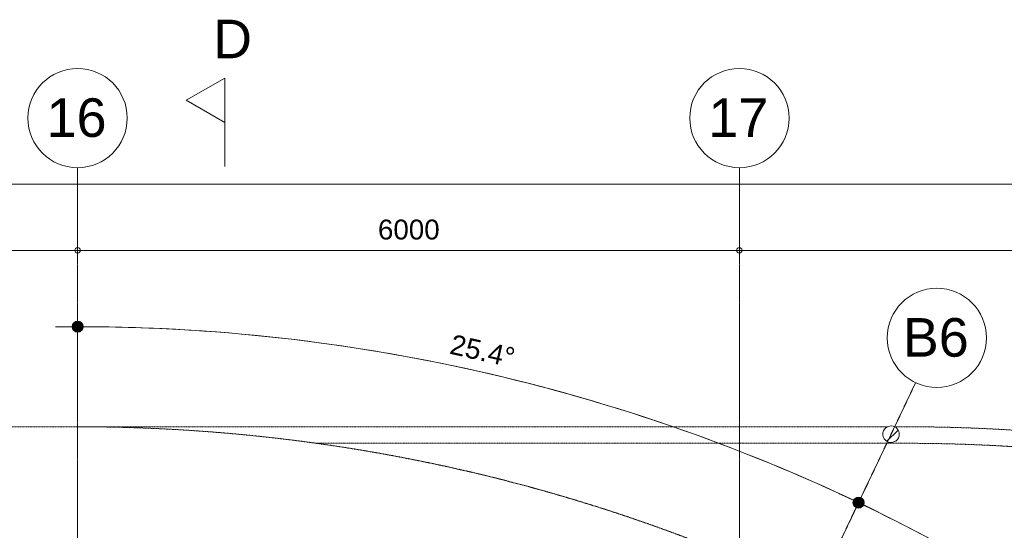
# Model space of a CAD drawing. Header units: millimetres. Extents: x -2730 to 112454, y 3237 to 48799.
# Tile 237 of 241: x 57175 to 66102, y 38761 to 43392. Entities that reach past the tile are written whole.
import ezdxf

# ---------------------------------------------------------------- set-up
doc = ezdxf.new("R2010")
doc.units = ezdxf.units.MM
for name, pattern in [('THO_hartlijn', [8, 5, -1, 1, -1]), ('THO_hhidden', [2.5, 1.5, -1]), ('THO_hidden', [6, 3, -3]), ('THO_stramienlijn', [20, 17, -1.5, 0, -1.5])]:
    doc.linetypes.add(name, pattern=pattern)
for name, color, linetype, lineweight in [('A-ANNO-DIMS', 7, 'Continuous', 13), ('A-ANNO-DIMS-100', 7, 'Continuous', 13), ('S-COLS', 7, 'Continuous', 13), ('S-GRID', 7, 'Continuous', 13), ('S-GRID-IDEN', 7, 'Continuous', 13)]:
    doc.layers.add(name, color=color, linetype=linetype, lineweight=lineweight)
doc.layers.add('A-DETL', color=7, linetype='Continuous', lineweight=13, true_color=0x00a600)
doc.layers.add('G-ANNO-SYMB', color=7, linetype='THO_hidden', lineweight=13, true_color=0xff8040)
doc.styles.add('Arial_1', font='arial.ttf', dxfattribs={"height": 350})
doc.styles.add('Arial_2', font='arial.ttf', dxfattribs={"height": 180})
doc.dimstyles.new('THO_18_-_transparant', dxfattribs={"dimscale": 304.8, "dimtxt": 0.602515, "dimasz": 0.164042, "dimexe": 0.328084, "dimexo": 0.0625, "dimgap": 0.147638, "dimtad": 1, "dimdec": 3, "dimlfac": 304.8, "dimrnd": 0.001, "dimdsep": 46, "dimtxsty": 'Arial_2', "dimblk1": 'DOTBLANK', "dimblk2": 'DOTBLANK', "dimsah": 1, "dimcen": 0.09, "dimdle": 0.164042, "dimazin": 0, "dimtfac": 1, "dimtdec": 4, "dimtix": 1, "dimtmove": 0, "dimatfit": 3, "dimfxl": 0.001076, "dimfxlon": 1, "dimtvp": 1, "dimtolj": 1, "dimtzin": 0, "dimarcsym": 2})
doc.dimstyles.new('THO_18_-_transparant_1', dxfattribs={"dimscale": 304.8, "dimtxt": 0.602515, "dimasz": 0.164042, "dimexe": 0.328084, "dimexo": 0.0625, "dimgap": 0.147638, "dimtad": 1, "dimdec": 3, "dimlfac": 304.8, "dimrnd": 0.001, "dimdsep": 46, "dimtxsty": 'Arial_2', "dimblk1": 'DOTBLANK', "dimblk2": 'DOTBLANK', "dimsah": 1, "dimcen": 0.09, "dimdle": 0.164042, "dimazin": 0, "dimtfac": 1, "dimtdec": 4, "dimtix": 1, "dimtmove": 2, "dimatfit": 3, "dimfxl": 0.001076, "dimfxlon": 1, "dimtvp": 1, "dimtolj": 1, "dimtzin": 0, "dimarcsym": 2})
doc.dimstyles.new('THO_18_-_transparant_blue', dxfattribs={"dimscale": 304.8, "dimtxt": 0.602515, "dimasz": 1.312336, "dimexe": 0.656168, "dimexo": 0.0625, "dimgap": 0.147638, "dimtad": 1, "dimdec": 3, "dimlfac": 304.8, "dimrnd": 0.001, "dimdsep": 46, "dimtxsty": 'Arial_2', "dimblk1": 'DOTSMALL', "dimblk2": 'DOTSMALL', "dimsah": 1, "dimcen": 0.09, "dimdle": 0.656168, "dimadec": 1, "dimazin": 0, "dimtfac": 1, "dimtdec": 4, "dimtix": 1, "dimtmove": 0, "dimatfit": 3, "dimfxl": 0.002153, "dimfxlon": 1, "dimtvp": 1, "dimtolj": 1, "dimtzin": 0, "dimarcsym": 2})

# ---------------------------------------------------------------- blocks, each defined once
blk = doc.blocks.new('NLRS_28_SCO_UN_houten kolom rond_gen_bcb - rond 150-V256-00 begane grond _plotview_')
at = {"layer": 'S-COLS'}
h = blk.add_hatch(dxfattribs=at)
h.set_pattern_fill('FP_221', color=256, style=0, pattern_type=2)
h.set_pattern_definition([(250.4, (41784.78, 63714.08), (188.4115, -67.0903), [])])
h.paths.add_polyline_path([(-28.7, 69.3), (-53, 53), (-69.3, 28.7), (-75, 0), (-69.3, -28.7), (-53, -53), (-28.7, -69.3), (0, -75), (28.7, -69.3), (53, -53), (69.3, -28.7), (75, 0), (69.3, 28.7), (53, 53), (28.7, 69.3), (0, 75)])
at = {"layer": 'S-COLS', "lineweight": 18}
for start, end in [(360, 180), (180, 360)]:
    blk.add_arc((0, 0), 75, start, end, dxfattribs=at)
blk = doc.blocks.new('Section - Horizontaal links-23535-00 begane grond _plotview_')
at = {"layer": 'G-ANNO-SYMB', "color": 7, "linetype": 'Continuous'}
for p, q in [((2.002, 3.5), (0, 0)), ((4.005, 0), (2.002, 3.5)), ((0, 0), (4.005, 0))]:
    blk.add_line(p, q, dxfattribs=at)
at = {"layer": 'G-ANNO-SYMB', "color": 7, "linetype": 'Continuous', "lineweight": 18}
blk.add_line((0, 0), (8, 0), dxfattribs=at)
blk = doc.blocks.new('Grid - Stramienbol 9_0mm-3500-00 begane grond _plotview_')
at = {"layer": 'S-GRID-IDEN'}
blk.add_circle((0, 0), 4.5, dxfattribs=at)
blk = doc.blocks.new('DIMBLOCK45-00 begane grond _plotview_')
at = {"layer": 'A-ANNO-DIMS-100'}
for p, q in [((55299.6, 41300), (55299.6, 41400)), ((57699.6, 41300), (57699.6, 41400)), ((55299.6, 41300), (57699.6, 41300)), ((55299.6, 41300), (55299.6, 41200)), ((57699.6, 41300), (57699.6, 41200))]:
    blk.add_line(p, q, dxfattribs=at)
for centre in [(55299.6, 41300), (57699.6, 41300)]:
    blk.add_circle(centre, 25, dxfattribs=at)
at = {"layer": 'A-ANNO-DIMS-100', "color": 0, "insert": (56222.8, 41578.7), "char_height": 180, "width": 664.518, "attachment_point": 1, "line_spacing_factor": 0.941778, "style": 'Arial_2'}
blk.add_mtext('2400', dxfattribs=at)
blk = doc.blocks.new('_DotBlank')
at = {"color": 0, "linetype": 'ByBlock', "lineweight": -2}
blk.add_line((-0.5, 0), (-1, 0), dxfattribs=at)
blk.add_circle((0, 0), 0.5, dxfattribs=at)
blk = doc.blocks.new('DIMBLOCK46-00 begane grond _plotview_')
at = {"layer": 'A-ANNO-DIMS-100'}
for p, q in [((57699.6, 41300), (57699.6, 41400)), ((63699.6, 41300), (63699.6, 41400)), ((57699.6, 41300), (63699.6, 41300)), ((57699.6, 41300), (57699.6, 41200)), ((63699.6, 41300), (63699.6, 41200))]:
    blk.add_line(p, q, dxfattribs=at)
for centre in [(57699.6, 41300), (63699.6, 41300)]:
    blk.add_circle(centre, 25, dxfattribs=at)
at = {"layer": 'A-ANNO-DIMS-100', "color": 0, "insert": (60422.8, 41578.7), "char_height": 180, "width": 664.518, "attachment_point": 1, "line_spacing_factor": 0.941778, "style": 'Arial_2'}
blk.add_mtext('6000', dxfattribs=at)
blk = doc.blocks.new('DIMBLOCK47-00 begane grond _plotview_')
at = {"layer": 'A-ANNO-DIMS-100'}
for p, q in [((63699.6, 41300), (63699.6, 41400)), ((70299.6, 41300), (70299.6, 41400)), ((63699.6, 41300), (70299.6, 41300)), ((63699.6, 41300), (63699.6, 41200)), ((70299.6, 41300), (70299.6, 41200))]:
    blk.add_line(p, q, dxfattribs=at)
for centre in [(63699.6, 41300), (70299.6, 41300)]:
    blk.add_circle(centre, 25, dxfattribs=at)
at = {"layer": 'A-ANNO-DIMS-100', "color": 0, "insert": (66722.8, 41578.7), "char_height": 180, "width": 664.518, "attachment_point": 1, "line_spacing_factor": 0.941778, "style": 'Arial_2'}
blk.add_mtext('6600', dxfattribs=at)
blk = doc.blocks.new('DIMBLOCK49-00 begane grond _plotview_')
at = {"layer": 'A-ANNO-DIMS-100'}
for p, q in [((9999.6, 41900), (9999.6, 42000)), ((71799.6, 41900), (71799.6, 42000)), ((9949.6, 41900), (71849.6, 41900)), ((9999.6, 41900), (9999.6, 41800)), ((71799.6, 41900), (71799.6, 41800))]:
    blk.add_line(p, q, dxfattribs=at)
for centre in [(9999.6, 41900), (71799.6, 41900)]:
    blk.add_circle(centre, 25, dxfattribs=at)
at = {"layer": 'A-ANNO-DIMS-100', "color": 0, "insert": (41151.8, 42178.7), "char_height": 180, "width": 830.648, "attachment_point": 1, "line_spacing_factor": 0.941778, "style": 'Arial_2'}
blk.add_mtext('61800', dxfattribs=at)
blk = doc.blocks.new('DIMBLOCK70-00 begane grond _plotview_')
at = {"layer": 'A-ANNO-DIMS-100', "true_color": 0x0000ff}
h = blk.add_hatch(color=5, dxfattribs=at)
edge = h.paths.add_edge_path()
edge.add_arc((64779.6, 39010.4), 50, 0, 360)
h = blk.add_hatch(color=5, dxfattribs=at)
edge = h.paths.add_edge_path()
edge.add_arc((69516.9, 35623.9), 50, 0, 360)
at = {"layer": 'A-ANNO-DIMS-100', "color": 5, "true_color": 0x0000ff}
for p, q in [((64779.6, 39010.4), (64865.4, 39191.1)), ((64779.6, 39010.4), (64693.8, 38829.8)), ((69516.9, 35623.9), (69660.1, 35763.5)), ((69516.9, 35623.9), (69373.7, 35484.3)), ((69516.9, 35623.9), (69516.9, 35623.9))]:
    blk.add_line(p, q, dxfattribs=at)
for centre in [(64779.6, 39010.4), (69516.9, 35623.9)]:
    blk.add_circle(centre, 50, dxfattribs=at)
for start, end in [(43.58575, 65.29425), (44.28, 64.60001)]:
    blk.add_arc((57699.6, 24100), 16506, start, end, dxfattribs=at)
at = {"layer": 'A-ANNO-DIMS-100', "color": 0, "insert": (67221.8, 37925.3), "char_height": 180, "width": 705.203, "attachment_point": 1, "rotation": 324.44, "line_spacing_factor": 0.941778, "style": 'Arial_2'}
blk.add_mtext('20.3°', dxfattribs=at)
blk = doc.blocks.new('_DotSmall')
at = {"color": 0, "linetype": 'ByBlock', "const_width": 0.5}
blk.add_lwpolyline([(-0.0625, 0, 1), (0.0625, 0, 1)], format="xyb", close=True, dxfattribs=at)
blk = doc.blocks.new('DIMBLOCK77-00 begane grond _plotview_')
at = {"layer": 'A-ANNO-DIMS-100', "true_color": 0x0000ff}
h = blk.add_hatch(color=5, dxfattribs=at)
edge = h.paths.add_edge_path()
edge.add_arc((57699.6, 40607.8), 50, 0, 360)
h = blk.add_hatch(color=5, dxfattribs=at)
edge = h.paths.add_edge_path()
edge.add_arc((64780.4, 39012.1), 50, 0, 360)
at = {"layer": 'A-ANNO-DIMS-100', "color": 5, "true_color": 0x0000ff}
for p, q in [((57699.6, 40607.8), (57699.6, 40807.8)), ((57699.6, 40607.8), (57699.6, 40407.8)), ((64780.4, 39012.1), (64866.2, 39192.7)), ((64780.4, 39012.1), (64694.6, 38831.4)), ((64780.4, 39012.1), (64780.4, 39012.1))]:
    blk.add_line(p, q, dxfattribs=at)
for centre in [(57699.6, 40607.8), (64780.4, 39012.1)]:
    blk.add_circle(centre, 50, dxfattribs=at)
for start, end in [(63.90584, 90.69417), (64.60001, 90)]:
    blk.add_arc((57699.6, 24100), 16507.8, start, end, dxfattribs=at)
at = {"layer": 'A-ANNO-DIMS-100', "color": 0, "insert": (61103.4, 40540.4), "char_height": 180, "width": 705.203, "attachment_point": 1, "rotation": 347.30001, "line_spacing_factor": 0.941778, "style": 'Arial_2'}
blk.add_mtext('25.4°', dxfattribs=at)

msp = doc.modelspace()

# ---------------------------------------------------------------- linework, layer by layer
at = {"layer": 'A-DETL', "color": 7, "linetype": 'THO_hhidden'}
for p, q in [((24099.633136, 39699.9998099), (57691.8363459, 39699.9998099)), ((57699.6382661, 39699.9979377), (65044.9041566, 39699.9979377)), ((65107.0464737, 39699.9979377), (65199.6382661, 39699.9979377)), ((59849.9398878, 39549.9979377), (65199.6382661, 39549.9979377))]:
    msp.add_line(p, q, dxfattribs=at)
for centre, radius, start in [((57691.8363459, 24099.9982742), 15599.9968109, 270), ((65199.6382661, 24099.9997671), 15599.9981706, 64.07286283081), ((65199.6382661, 24099.9997671), 15449.9981706, 270)]:
    msp.add_arc(centre, radius, start, 90, dxfattribs=at)
at = {"layer": 'G-ANNO-SYMB', "color": 16, "linetype": 'THO_hartlijn', "lineweight": 18, "true_color": 0x800000}
msp.add_line((59034.7809549, 42350.6526575), (59034.7809549, 42861.0058651), dxfattribs=at)
at = {"layer": 'S-GRID', "color": 5, "linetype": 'THO_stramienlijn', "true_color": 0x0000ff}
for p, q in [((57699.635701, 4950), (57699.635701, 42050)), ((63699.635701, 4950), (63699.635701, 42050)), ((57699.645428, 24100.017333), (65296.9908453, 40099.9979377))]:
    msp.add_line(p, q, dxfattribs=at)

# ---------------------------------------------------------------- block references
at = {"layer": 'G-ANNO-SYMB', "color": 7, "linetype": 'Continuous', "extrusion": (0, 0, -1), "xscale": 99.99999999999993, "yscale": 99.99999999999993, "zscale": 99.99999999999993, "rotation": 270.0000000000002}
msp.add_blockref('Section - Horizontaal links-23535-00 begane grond _plotview_', (-59034.7809549, 42861.0058651), dxfattribs=at)
at = {"layer": 'S-COLS', "lineweight": 18, "rotation": 154.6000015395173}
msp.add_blockref('NLRS_28_SCO_UN_houten kolom rond_gen_bcb - rond 150-V256-00 begane grond _plotview_', (65074.8763405, 39632.2186368), dxfattribs=at)
at = {"layer": 'S-GRID-IDEN', "xscale": 99.99999999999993, "yscale": 99.99999999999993, "zscale": 99.99999999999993}
for p in [(57699.635701, 42500), (63699.635701, 42500)]:
    msp.add_blockref('Grid - Stramienbol 9_0mm-3500-00 begane grond _plotview_', p, dxfattribs=at)
at = {"layer": 'S-GRID-IDEN', "xscale": 99.99999999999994, "yscale": 99.99999999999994, "zscale": 99.99999999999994, "rotation": 334.600011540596}
msp.add_blockref('Grid - Stramienbol 9_0mm-3500-00 begane grond _plotview_', (65490.0115735, 40506.4988584), dxfattribs=at)

# ---------------------------------------------------------------- texts
at = {"layer": 'G-ANNO-SYMB', "color": 7, "linetype": 'Continuous', "insert": (58927.9790506, 43392.3421083), "char_height": 350, "width": 432.91125, "attachment_point": 1, "style": 'Arial_1'}
msp.add_mtext('D', dxfattribs=at)
at = {"layer": 'S-GRID-IDEN', "char_height": 350, "attachment_point": 1, "style": 'Arial_1'}
for s, insert, width in [('16', (57418.5136315, 42678.7433988), 673.4175), ('17', (63418.5136315, 42678.7433988), 673.4175), ('B6', (65181.2948583, 40685.5439651), 737.5525)]:
    msp.add_mtext(s, dxfattribs=dict(at, insert=insert, width=width))

# ---------------------------------------------------------------- dimensions: what is measured, and where the dimension line sits
at = {"layer": 'A-ANNO-DIMS'}
dim = msp.add_linear_dim(base=(71799.6357010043, 41899.9998098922), p1=(9999.6357010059, 41999.9998098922), p2=(71799.6357010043, 41999.9998098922), dimstyle='THO_18_-_transparant_1', override={"dimpost": '<>', "dimfxl": 61800}, dxfattribs=at)
dim.commit()
dim.dimension.update_dxf_attribs({"geometry": 'DIMBLOCK49-00 begane grond _plotview_', "text_midpoint": (41567.1008644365, 42058.6811506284), "dimtype": 160})
for base, p1, p2, override, picture, middle in [((57699.6357010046, 41299.9999999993), (55299.6357010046, 41399.9999999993), (57699.6357010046, 41399.9999999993), {"dimpost": '<>', "dimfxl": 2400}, 'DIMBLOCK45-00 begane grond _plotview_', (56499.6357010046, 41436.9645298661)), ((63699.6357010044, 41299.9999999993), (57699.6357010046, 41399.9999999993), (63699.6357010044, 41399.9999999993), {"dimpost": '<>', "dimfxl": 6000}, 'DIMBLOCK46-00 begane grond _plotview_', (60699.6357010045, 41436.9031383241)), ((70299.6357010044, 41299.9999999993), (63699.6357010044, 41399.9999999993), (70299.6357010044, 41399.9999999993), {"dimpost": '<>', "dimfxl": 6600}, 'DIMBLOCK47-00 begane grond _plotview_', (66999.6357010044, 41436.9031383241))]:
    dim = msp.add_linear_dim(base=base, p1=p1, p2=p2, dimstyle='THO_18_-_transparant', override=override, dxfattribs=at)
    dim.commit()
    dim.dimension.update_dxf_attribs({"geometry": picture, "text_midpoint": middle})
at = {"layer": 'A-ANNO-DIMS', "color": 5, "true_color": 0x0000ff}
for base, center, p1, p2, override, picture, middle in [((62507.6705906, 39892.074013), (57699.635701, 24099.996848), (64866.1878054, 39192.7283713), (57699.635701, 40807.7798816), {"dimpost": '<>°', "dimfxl": 7346.282083}, 'DIMBLOCK77-00 begane grond _plotview_', (61358.9051433, 40337.4635504)), ((68075.2344968, 36937.2095281), (57699.6354218, 24099.99626), (69660.0504537, 35763.5275258), (64865.4105676, 39191.0915113), {"dimpost": '<>°', "dimfxl": 5893.790505}, 'DIMBLOCK70-00 begane grond _plotview_', (67378.420013, 37639.1415091))]:
    dim = msp.add_angular_dim_3p(base=base, center=center, p1=p1, p2=p2, dimstyle='THO_18_-_transparant_blue', override=override, dxfattribs=at)
    dim.commit()
    dim.dimension.update_dxf_attribs({"geometry": picture, "text_midpoint": middle})

doc.saveas('drawing.dxf')
